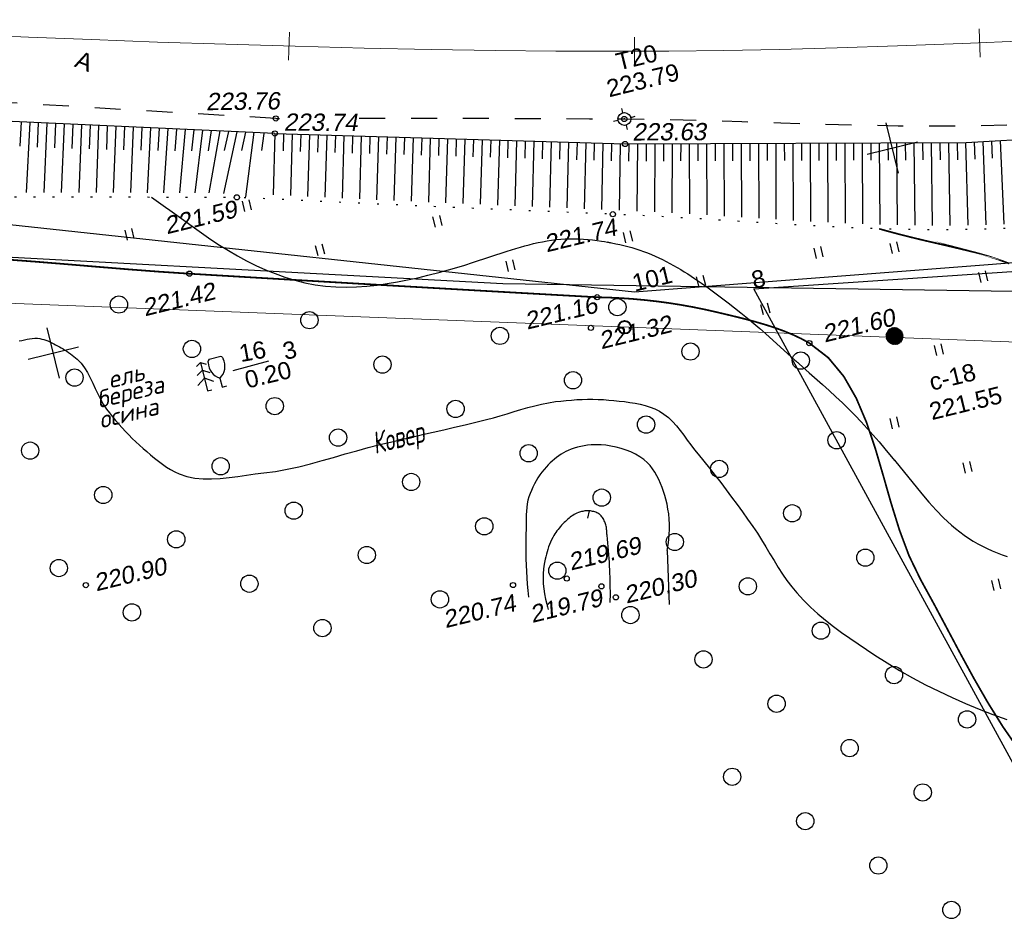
# Model space of a CAD drawing. Header units: millimetres. Extents: x -10 to 1169, y 1 to 1686.
# Tile 65 of 224: x 351 to 408, y 765 to 818. Entities that reach past the tile are written whole.
import ezdxf
from ezdxf.enums import TextEntityAlignment as Align
from ezdxf.lldxf.tags import DXFTag

# ---------------------------------------------------------------- set-up
doc = ezdxf.new("R2010")
doc.units = ezdxf.units.MM
for name, pattern in [('ADOT1', [1, 0, -1]), ('AHIDDEN1', [2, 0.5, -1.5]), ('AHIDDEN2', [3, 1.5, -1.5]), ('PHANTOM2', [1.25, 0.625, -0.125, 0.125, -0.125, 0.125, -0.125])]:
    doc.linetypes.add(name, pattern=pattern)
for name, color, linetype in [('CONTURS', 7, 'Continuous'), ('COORDS', 7, 'Continuous'), ('GPR_PICK', 7, 'Continuous'), ('IZOLINES', 32, 'Continuous'), ('PDIGIT', 170, 'Continuous'), ('PICKETS', 7, 'Continuous'), ('STATIONS', 7, 'Continuous'), ('ОБЪЕКТЫ_АВТОДОРОГ', 7, 'Continuous'), ('ПИКЕТЫ2', 4, 'Continuous'), ('УЧАСТКИ', 7, 'Continuous')]:
    doc.layers.add(name, color=color, linetype=linetype)
doc.layers.add('СВЯЗЬ', color=170, linetype='Связь', lineweight=30)
doc.styles.add('GPR', font='isocpeui.ttf', dxfattribs={"width": 0.8})
doc.styles.add('ITALICC', font='isocpeui.ttf', dxfattribs={"height": 2})
doc.styles.get("Standard").update_dxf_attribs({"font": 'arial.ttf'})
tags = doc.linetypes.add('газ', pattern='A,42.7,-5.08,["Г",Standard,S=2.54,R=0,X=-2.54,Y=-1.27],-3.81', length=51.59).pattern_tags.tags
tags[6] = DXFTag(74, 10)
doc.linetypes.add('Связь', pattern='A,12.5,[130,ltypeshp.shx,S=1,R=-30,X=0,Y=0.9],1,[130,ltypeshp.shx,S=1,R=-30,X=0,Y=0.9],1,[130,ltypeshp.shx,S=1,R=-30,X=0,Y=0.9],4.5', length=19)

# ---------------------------------------------------------------- blocks, each defined once
blk = doc.blocks.new('372')
at = {"layer": 'CONTURS'}
blk.add_circle((0, 0), 1, dxfattribs=at)
blk = doc.blocks.new('401')
at = {"layer": 'CONTURS'}
for p, q in [((0, 0), (0, 1.2)), ((0.8, 0), (0.8, 1.2))]:
    blk.add_line(p, q, dxfattribs=at)
blk = doc.blocks.new('390_2')
at = {"layer": 'CONTURS', "color": 7}
for p, q in [((0.7, 3.47), (-0.69, 3.47)), ((0, 1.06), (0, 0.03)), ((0.02, 0), (0.58, 0))]:
    blk.add_line(p, q, dxfattribs=at)
at = {"layer": 'CONTURS', "color": 7, "linetype": 'Continuous'}
for centre, radius, start, end in [((-0.65, 3.26), 0.22, 101.9408, 167.6983), ((-0.69, 3.45), 0.0195, 90, 101.9408), ((0.65, 3.26), 0.22, 12.3017, 76.9673), ((1.01, 2.72), 1.95, 167.2459, 239.376), ((-19.94, 7.46), 19.52, 347.2459, 347.6983), ((-1.01, 2.72), 1.95, 300.624, 12.7541), ((19.94, 7.46), 19.52, 192.3017, 192.7541)]:
    blk.add_arc(centre, radius, start, end, dxfattribs=at)
blk = doc.blocks.new('390_5')
at = {"layer": 'CONTURS', "color": 7}
for p, q in [((0, 2.48), (-0.76, 2)), ((0, 3.4), (-0.57, 3.03)), ((0, 3.4), (0, 0.01)), ((0, 3.4), (0.58, 3.03)), ((0, 2.48), (0.77, 2)), ((-0.96, 0.88), (0, 1.51)), ((0.97, 0.88), (0, 1.51)), ((0, 0), (0.53, 0))]:
    blk.add_line(p, q, dxfattribs=at)
blk = doc.blocks.new('5_1')
at = {"layer": 'STATIONS', "color": 7, "linetype": 'Continuous'}
for p, q in [((0.01, 0.77), (0.01, 1.26)), ((-0.78, 0), (-1.28, 0)), ((0.79, 0), (1.3, 0)), ((0.01, -0.77), (0.01, -1.26))]:
    blk.add_line(p, q, dxfattribs=at)
blk.add_circle((0, 0), 0.75, dxfattribs=at)
for p in [(0, 0), (0.76, 0)]:
    blk.add_point(p, dxfattribs=at)
blk = doc.blocks.new('пкк')
at = {"layer": 'ОБЪЕКТЫ_АВТОДОРОГ', "lineweight": 15, "ltscale": 200}
blk.add_line((-0.011, -0.822), (-0.008, 0.805), dxfattribs=at)

msp = doc.modelspace()

# ---------------------------------------------------------------- hatches: boundary and pattern name
at = {"layer": 'ПИКЕТЫ2'}
h = msp.add_hatch(dxfattribs=at)
h.set_pattern_fill('ANSI31', color=0, scale=0.01, angle=13.733118, style=0)
h.set_pattern_definition([(58.7331178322, (-2048798.45111, -1063103.95873), (-0.02713859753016, 0.01647904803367), [])])
h.paths.add_polyline_path([(402.20456, 799.36499, 1), (401.23315, 799.12759, 1)])

# ---------------------------------------------------------------- linework, layer by layer
at = {"linetype": 'Continuous', "lineweight": 40}
msp.add_circle((386.08678, 799.75444), 0.36213, dxfattribs=at)
at = {"layer": 'CONTURS', "linetype": 'AHIDDEN2', "lineweight": -2}
msp.add_line((365.89114, 811.84832), (337.71949, 813.4965), dxfattribs=at)
at = {"layer": 'CONTURS', "lineweight": -2}
for p, q in [((365.83948, 810.97715), (337.49056, 812.26392)), ((351.14392, 811.64419), (351.07241, 810.23633)), ((351.64271, 811.62155), (351.44356, 807.56408)), ((352.1414, 811.59891), (352.07497, 810.19076)), ((352.64008, 811.57628), (352.4585, 807.56274)), ((353.13897, 811.55363), (353.07758, 810.15103)), ((353.63786, 811.53099), (353.46999, 807.56102)), ((354.13683, 811.50834), (354.07958, 810.11228)), ((354.63582, 811.48569), (354.47984, 807.559)), ((355.13515, 811.46303), (355.08064, 810.07938)), ((355.63449, 811.44036), (355.48273, 807.55668)), ((356.13418, 811.41768), (356.07996, 810.05147)), ((356.63386, 811.395), (356.47909, 807.55408)), ((357.13386, 811.3723), (357.07738, 810.02546)), ((357.63382, 811.34961), (357.46826, 807.55119)), ((358.13438, 811.32689), (358.07162, 810.00541)), ((358.63483, 811.30417), (358.4417, 807.54803)), ((359.13603, 811.28143), (359.06074, 809.98966)), ((359.63704, 811.25868), (359.39496, 807.54457)), ((360.13874, 811.23591), (360.04293, 809.97726)), ((360.64007, 811.21316), (360.32022, 807.54076)), ((361.14227, 811.19036), (361.01449, 809.97204)), ((361.64374, 811.1676), (361.1983, 807.53635)), ((362.14628, 811.14479), (361.97015, 809.97295)), ((362.6477, 811.12203), (362.00873, 807.53097)), ((363.64065, 811.08135), (362.86539, 807.49159)), ((363.14923, 811.09927), (362.90406, 809.98406)), ((364.14269, 811.0575), (363.90945, 809.98955)), ((364.6155, 811.04753), (364.13463, 807.30228)), ((365.19868, 810.97704), (365.05941, 809.98678)), ((365.83948, 810.97715), (365.733, 807.42511)), ((366.33925, 810.96217), (366.30929, 809.96262)), ((366.83903, 810.94719), (366.73203, 807.37714)), ((367.3388, 810.93221), (367.30885, 809.93266)), ((367.83858, 810.91723), (367.73106, 807.32926)), ((368.33836, 810.90225), (368.3084, 809.90269)), ((368.83813, 810.88726), (368.73011, 807.28202)), ((369.33791, 810.87228), (369.30796, 809.87273)), ((369.83768, 810.8573), (369.72918, 807.23503)), ((370.33746, 810.84232), (370.30752, 809.84277)), ((370.83723, 810.82734), (370.72828, 807.18852)), ((371.33701, 810.81236), (371.30709, 809.8128)), ((371.83678, 810.79737), (371.7274, 807.14241)), ((372.33656, 810.78239), (372.30666, 809.78284)), ((372.83633, 810.76741), (372.72657, 807.09663)), ((373.33611, 810.75243), (373.30624, 809.75288)), ((373.83589, 810.73745), (373.7258, 807.0514)), ((374.33566, 810.72247), (374.30584, 809.72291)), ((374.83544, 810.70748), (374.72511, 807.00634)), ((375.33521, 810.6925), (375.30546, 809.69295)), ((375.83499, 810.67752), (375.72454, 806.96199)), ((376.33476, 810.66254), (376.30511, 809.66298)), ((376.83454, 810.64756), (376.72413, 806.91765)), ((377.33431, 810.63258), (377.30482, 809.63301)), ((377.83409, 810.61759), (377.72397, 806.87417)), ((378.33387, 810.60261), (378.3046, 809.60304)), ((378.83364, 810.58763), (378.72417, 806.83068)), ((379.33342, 810.57265), (379.3045, 809.57307)), ((379.83319, 810.55767), (379.72491, 806.78791)), ((380.33297, 810.54269), (380.30457, 809.54309)), ((380.83274, 810.5277), (380.72645, 806.74525)), ((381.33252, 810.51272), (381.30489, 809.5131)), ((381.83229, 810.49774), (381.72918, 806.70313)), ((382.33207, 810.48276), (382.3056, 809.48311)), ((382.83184, 810.46778), (382.73369, 806.66123)), ((383.33162, 810.4528), (383.30688, 809.4531)), ((383.8314, 810.43781), (383.74088, 806.61966)), ((384.33117, 810.42283), (384.30903, 809.42308)), ((384.83095, 810.40785), (384.75206, 806.57838)), ((385.33072, 810.39287), (385.31245, 809.39304)), ((385.8305, 810.37789), (385.76918, 806.53455)), ((386.33049, 810.37524), (386.318, 809.37532)), ((386.83048, 810.3726), (386.79523, 806.48609)), ((387.33048, 810.3747), (387.32371, 809.37473)), ((387.83047, 810.37681), (387.81271, 806.4368)), ((388.33047, 810.37891), (388.32748, 809.37891)), ((388.83047, 810.38101), (388.82445, 806.37856)), ((389.33046, 810.38311), (389.32996, 809.38311)), ((389.83046, 810.38522), (389.8324, 806.32054)), ((390.33045, 810.38732), (390.33159, 809.38732)), ((390.83045, 810.38942), (390.83784, 806.25794)), ((391.33044, 810.39152), (391.33268, 809.39153)), ((391.83044, 810.39363), (391.84164, 806.19465)), ((392.33043, 810.39573), (392.3334, 809.39573)), ((392.83043, 810.39783), (392.84436, 806.13104)), ((393.33043, 810.39993), (393.3339, 809.39994)), ((393.83042, 810.40204), (393.84641, 806.06719)), ((394.33042, 810.40414), (394.33427, 809.40415)), ((394.83041, 810.40624), (394.8481, 806.00459)), ((395.33041, 810.40834), (395.33457, 809.40835)), ((395.8304, 810.41045), (395.84963, 805.94493)), ((396.3304, 810.41255), (396.33485, 809.41256)), ((396.8304, 810.41465), (396.85124, 805.88537)), ((397.33039, 810.41675), (397.33517, 809.41677)), ((397.83039, 810.41886), (397.85311, 805.8347)), ((398.33038, 810.42096), (398.33558, 809.42097)), ((398.83038, 810.42306), (398.85556, 805.78399)), ((399.33037, 810.42516), (399.33614, 809.42518)), ((399.83037, 810.42727), (399.85891, 805.74339)), ((400.33036, 810.42937), (400.33694, 809.42939)), ((400.83036, 810.43147), (400.86371, 805.70646)), ((401.33036, 810.43357), (401.33813, 809.4336)), ((401.83035, 810.43568), (401.87071, 805.67809)), ((402.33035, 810.43778), (402.33989, 809.43782)), ((402.83034, 810.43988), (402.88101, 805.65986)), ((403.33034, 810.44198), (403.34252, 809.44206)), ((403.83033, 810.44409), (403.89638, 805.64641)), ((404.33033, 810.44619), (404.34647, 809.44632)), ((404.83032, 810.44829), (404.91915, 805.65213)), ((405.33032, 810.45039), (405.3524, 809.45064)), ((405.83032, 810.4525), (405.95335, 805.6579)), ((406.32953, 810.48053), (406.36056, 809.48101)), ((406.82874, 810.50857), (407.00403, 805.69345)), ((407.32791, 810.53735), (407.36785, 809.53815)), ((407.82708, 810.56613), (408.03756, 805.72877))]:
    msp.add_line(p, q, dxfattribs=at)
at = {"layer": 'CONTURS', "color": 1, "linetype": 'газ', "lineweight": 15}
msp.add_line((413.54731, 798.71529), (349.12386, 801.19612), dxfattribs=at)
at = {"layer": 'CONTURS', "linetype": 'Continuous'}
msp.add_lwpolyline([(365.83948, 810.97715), (386.10816, 810.36956), (405.85842, 810.45262), (419.93133, 811.26408), (457.66677, 814.338)], dxfattribs=at)
at = {"layer": 'CONTURS', "linetype": 'AHIDDEN2', "flags": 128}
for points in [[(370.72611, 811.86234), (371.94579, 811.86405), (373.96397, 811.86448), (375.98213, 811.8625), (378.00027, 811.85811), (380.01839, 811.85132), (382.03649, 811.84212), (384.05458, 811.83051), (386.07264, 811.8165), (388.33753, 811.786), (390.60285, 811.73395), (392.86841, 811.66829), (395.13401, 811.59695), (397.39946, 811.52787), (399.66455, 811.46899), (401.9291, 811.42825), (404.19291, 811.41357), (406.45579, 811.4329), (408.71753, 811.49417), (410.21759, 811.56068), (411.71709, 811.64532), (413.21616, 811.74473), (414.71489, 811.85557), (416.2134, 811.9745), (417.71179, 812.09816), (419.21016, 812.2232), (420.70863, 812.34628), (422.20731, 812.46405), (423.70629, 812.57315), (424.82336, 812.65016), (425.94047, 812.72669), (427.0576, 812.80276), (428.17477, 812.87835), (429.29198, 812.95347), (430.40922, 813.02812), (431.52648, 813.10231), (432.64379, 813.17602), (433.76112, 813.24926), (434.87849, 813.32203)], [(365.89114, 811.84832), (366.10417, 811.84913)]]:
    msp.add_lwpolyline(points, dxfattribs=at)
at = {"layer": 'CONTURS', "linetype": 'ADOT1', "flags": 128}
for points in [[(457.20609, 811.34096), (455.01659, 811.24158), (452.82881, 811.12732), (450.64274, 810.99819), (448.45838, 810.85419), (446.27573, 810.69532), (444.09479, 810.52157), (441.91557, 810.33295), (439.73806, 810.12945), (437.56227, 809.91109), (435.38819, 809.67785), (432.66468, 809.32812), (429.94809, 808.89905), (427.23661, 808.4146), (424.52842, 807.89873), (421.82173, 807.3754), (419.11473, 806.8686), (416.40561, 806.40227), (413.69256, 806.00039), (410.97379, 805.68691), (408.24748, 805.48581), (405.97259, 805.40805), (403.69374, 805.39528), (401.41163, 805.43641), (399.12698, 805.52034), (396.8405, 805.63598), (394.55292, 805.77223), (392.26494, 805.91801), (389.97729, 806.06222), (387.69068, 806.19375), (385.40583, 806.30153), (383.22848, 806.39041), (381.05121, 806.48121), (378.87402, 806.57395), (376.6969, 806.66863), (374.51986, 806.76523), (372.3429, 806.86377), (370.16602, 806.96424), (367.98921, 807.06664), (365.81249, 807.17097), (363.63584, 807.27724)], [(316.69276, 807.40368), (316.93489, 807.35672), (317.9453, 807.21921), (318.96445, 807.13452), (319.99079, 807.09354), (321.02279, 807.08718), (322.05891, 807.10633), (323.09759, 807.1419), (324.1373, 807.18478), (325.17651, 807.22588), (326.21366, 807.2561), (327.24722, 807.26633), (328.3295, 807.26483), (329.41179, 807.26588), (330.49408, 807.26897), (331.57638, 807.27361), (332.65868, 807.27928), (333.74098, 807.2855), (334.82329, 807.29176), (335.90559, 807.29756), (336.98789, 807.3024), (338.07019, 807.30578), (339.51759, 807.30888), (340.965, 807.31151), (342.4124, 807.31365), (343.8598, 807.31529), (345.30721, 807.31638), (346.75462, 807.3169), (348.20202, 807.31684), (349.64943, 807.31616), (351.09683, 807.31484), (352.54423, 807.31286), (353.65339, 807.3109), (354.76255, 807.30858), (355.87172, 807.30591), (356.98088, 807.30288), (358.09004, 807.2995), (359.1992, 807.29576), (360.30836, 807.29166), (361.41752, 807.28721), (362.52668, 807.2824), (363.63584, 807.27724)]]:
    msp.add_lwpolyline(points, dxfattribs=at)
at = {"layer": 'CONTURS', "linetype": 'AHIDDEN1', "const_width": 0.1, "flags": 128}
for points in [[(384.49318, 801.49342), (382.13228, 801.62523), (379.77143, 801.75804), (377.41065, 801.89184), (375.04992, 802.02664), (372.68925, 802.16242), (370.32864, 802.2992), (367.96809, 802.43697), (365.6076, 802.57573), (363.24717, 802.71548), (360.8868, 802.85623), (359.10802, 802.97415), (357.32936, 803.11004), (355.55079, 803.25645), (353.77227, 803.4059), (351.99376, 803.55095), (350.21522, 803.68412), (348.4366, 803.79796), (346.65787, 803.88501), (344.87899, 803.93779), (343.09991, 803.94887), (341.89125, 803.93492), (340.68255, 803.90975), (339.4738, 803.87337), (338.265, 803.82577), (337.05616, 803.76695), (335.84727, 803.69692), (334.63834, 803.61567), (333.42936, 803.5232), (332.22034, 803.41951), (331.01127, 803.30461)], [(464.38826, 770.07851), (457.6473, 769.62822), (453.82805, 769.23592), (449.95237, 768.61794), (446.04424, 767.87387), (442.12767, 767.10326), (438.22662, 766.40567), (434.36509, 765.88068), (430.56707, 765.62785), (426.85653, 765.74673), (423.25747, 766.33691), (419.79388, 767.49793), (418.99652, 767.85207), (418.19267, 768.22277), (417.38696, 768.61087), (416.58406, 769.01722), (415.7886, 769.44266), (415.00525, 769.88803), (414.23865, 770.35417), (413.49346, 770.84194), (412.77432, 771.35217), (412.08589, 771.88571), (410.93041, 772.92603), (409.86903, 774.07509), (408.88889, 775.3158), (407.97716, 776.63113), (407.12099, 778.00399), (406.30753, 779.41733), (405.52394, 780.8541), (404.75737, 782.29723), (403.99498, 783.72965), (403.22392, 785.13431), (402.5532, 786.51892), (401.99572, 788.0127), (401.51119, 789.57351), (401.05931, 791.15925), (400.59981, 792.72777), (400.0924, 794.23696), (399.49678, 795.64469), (398.77267, 796.90884), (397.87977, 797.98727), (396.7778, 798.83787), (396.30335, 799.0973), (395.80266, 799.33239), (395.27997, 799.54569), (394.73952, 799.73973), (394.18554, 799.91705), (393.62225, 800.08019), (393.05389, 800.23168), (392.48469, 800.37406), (391.91888, 800.50986), (391.36069, 800.64164), (390.68883, 800.79262), (390.01365, 800.92898), (389.33517, 801.05072), (388.65338, 801.15783), (387.96828, 801.25032), (387.27988, 801.32819), (386.58816, 801.39143), (385.89314, 801.44005), (385.19482, 801.47405), (384.49318, 801.49342)]]:
    msp.add_lwpolyline(points, dxfattribs=at)
at = {"layer": 'CONTURS', "color": 34, "linetype": 'Continuous', "flags": 128}
for points in [[(351.03211, 798.96098), (351.18346, 798.99486), (351.33516, 799.02845), (351.4868, 799.0595), (351.63797, 799.08572), (351.78826, 799.10487), (351.93727, 799.11468), (352.0846, 799.11287), (352.22983, 799.0972), (352.34636, 799.07393), (352.46248, 799.04266), (352.57804, 799.0044), (352.6929, 798.96017), (352.80691, 798.91098), (352.91992, 798.85785), (353.03179, 798.80178), (353.14238, 798.74379), (353.25153, 798.6849), (353.3591, 798.62612), (353.46868, 798.56465), (353.57754, 798.50052), (353.68542, 798.43383), (353.79208, 798.36472), (353.89725, 798.29329), (354.00069, 798.21968), (354.10215, 798.14399), (354.20136, 798.06634), (354.29808, 797.98685), (354.39205, 797.90565), (354.62082, 797.67216), (354.81945, 797.41157), (354.99432, 797.12945), (355.15182, 796.83136), (355.29834, 796.52288), (355.44027, 796.20959), (355.58399, 795.89704), (355.7359, 795.59082), (355.90237, 795.29649), (356.08981, 795.01962), (356.26105, 794.79597), (356.43694, 794.57474), (356.61736, 794.35626), (356.80213, 794.14085), (356.99112, 793.92885), (357.18417, 793.72056), (357.38114, 793.51632), (357.58186, 793.31644), (357.7862, 793.12126), (357.99399, 792.93109), (358.20669, 792.7408), (358.42316, 792.54907), (358.64344, 792.35837), (358.86756, 792.17117), (359.09557, 791.98992), (359.32751, 791.81709), (359.56341, 791.65515), (359.80331, 791.50656), (360.04726, 791.37378), (360.29527, 791.25928), (360.7378, 791.11038), (361.20126, 791.01825), (361.68175, 790.9745), (362.17537, 790.97072), (362.67823, 790.99851), (363.18643, 791.04947), (363.69607, 791.11519), (364.20325, 791.18727), (364.70408, 791.25732), (365.19465, 791.31692), (365.87639, 791.40748), (366.55409, 791.52961), (367.22849, 791.67762), (367.90033, 791.84581), (368.57036, 792.02851), (369.2393, 792.22001), (369.90792, 792.41463), (370.57694, 792.60668), (371.24711, 792.79047), (371.91918, 792.96031), (372.53541, 793.10621), (373.15218, 793.24989), (373.76933, 793.39206), (374.38666, 793.53343), (375.00401, 793.6747), (375.62121, 793.8166), (376.23808, 793.95983), (376.85444, 794.10509), (377.47013, 794.25311), (378.08496, 794.40459), (378.48586, 794.51042), (378.88537, 794.62495), (379.28401, 794.74477), (379.6823, 794.8665), (380.08073, 794.98674), (380.47982, 795.10208), (380.88008, 795.20914), (381.28202, 795.30452), (381.68615, 795.38482), (382.09297, 795.44664), (382.39736, 795.48275), (382.70367, 795.51428), (383.01142, 795.54071), (383.32016, 795.5615), (383.62942, 795.57611), (383.93874, 795.58401), (384.24766, 795.58466), (384.55571, 795.57753), (384.86244, 795.56209), (385.16737, 795.53779), (385.46688, 795.5095), (385.77134, 795.47941), (386.07835, 795.4452), (386.38549, 795.40454), (386.69034, 795.35511), (386.99049, 795.29457), (387.28353, 795.22061), (387.56703, 795.13088), (387.83859, 795.02308), (388.09578, 794.89486), (388.36504, 794.72189), (388.61691, 794.51801), (388.85416, 794.28842), (389.07956, 794.03834), (389.29588, 793.77297), (389.50588, 793.49752), (389.71233, 793.21719), (389.91801, 792.93719), (390.12568, 792.66274), (390.33812, 792.39904), (390.67357, 791.99456), (391.00396, 791.58567), (391.32967, 791.17277), (391.65107, 790.7563), (391.96856, 790.33666), (392.28251, 789.91427), (392.5933, 789.48955), (392.90132, 789.06291), (393.20694, 788.63478), (393.51055, 788.20556), (393.7691, 787.82427), (394.01728, 787.43429), (394.25859, 787.03866), (394.49652, 786.64045), (394.73455, 786.24269), (394.97617, 785.84845), (395.22487, 785.46078), (395.48413, 785.08274), (395.75746, 784.71738), (396.04832, 784.36775), (396.43769, 783.94885), (396.84845, 783.54699), (397.27779, 783.16067), (397.72291, 782.78841), (398.18097, 782.42875), (398.64918, 782.08018), (399.12472, 781.74125), (399.60478, 781.41046), (400.08654, 781.08633), (400.5672, 780.76739), (401.28035, 780.31045), (402.00872, 779.87208), (402.75086, 779.45233), (403.5053, 779.05126), (404.27057, 778.66894), (405.04522, 778.30542), (405.82777, 777.96076), (406.61677, 777.63502), (407.41075, 777.32826), (408.20824, 777.04053)], [(388.54426, 786.83238), (388.59947, 787.14383), (388.64077, 787.4518), (388.66816, 787.75628), (388.68163, 788.05729), (388.68119, 788.35481), (388.66683, 788.64886), (388.63856, 788.93942), (388.59638, 789.22651), (388.54028, 789.51011), (388.47027, 789.79023), (388.40474, 790.01645), (388.3313, 790.24691), (388.24949, 790.47882), (388.15888, 790.70942), (388.05904, 790.93593), (387.94952, 791.15559), (387.82991, 791.36562), (387.69974, 791.56324), (387.5586, 791.74569), (387.40605, 791.9102), (387.20026, 792.08973), (386.96976, 792.25315), (386.71858, 792.40014), (386.45077, 792.53036), (386.17037, 792.64348), (385.88141, 792.73918), (385.58794, 792.81713), (385.29399, 792.87699), (385.00361, 792.91844), (384.72084, 792.94114), (384.53166, 792.94654), (384.33825, 792.94469), (384.14207, 792.93524), (383.94459, 792.91778), (383.74725, 792.89196), (383.55153, 792.85739), (383.35887, 792.81369), (383.17074, 792.76049), (382.98858, 792.69741), (382.81388, 792.62408), (382.67575, 792.55578), (382.53934, 792.47942), (382.40506, 792.3958), (382.27332, 792.30569), (382.14453, 792.20988), (382.01911, 792.10918), (381.89746, 792.00436), (381.78001, 791.89621), (381.66714, 791.78553), (381.55929, 791.67309), (381.42743, 791.52425), (381.30102, 791.36726), (381.18056, 791.20311), (381.06656, 791.03278), (380.95949, 790.85723), (380.85986, 790.67746), (380.76816, 790.49444), (380.68488, 790.30914), (380.61052, 790.12256), (380.54557, 789.93566), (380.48986, 789.73505), (380.44857, 789.5295), (380.41949, 789.3199), (380.40043, 789.10708), (380.38916, 788.89193), (380.38349, 788.6753), (380.3812, 788.45806), (380.3801, 788.24106), (380.37797, 788.02518), (380.37262, 787.81128), (380.36216, 787.4438), (380.35743, 787.07621), (380.35843, 786.7085), (380.36515, 786.34068), (380.3776, 785.97275), (380.39577, 785.6047), (380.41968, 785.23654), (380.4493, 784.86827), (380.48466, 784.49988), (380.52573, 784.13138)], [(388.54426, 786.83238), (388.67239, 783.69722)]]:
    msp.add_lwpolyline(points, dxfattribs=at)
at = {"layer": 'CONTURS'}
msp.add_lwpolyline([(363.41824, 797.24865), (365.48853, 797.8015)], dxfattribs=at)
at = {"layer": 'CONTURS', "color": 34, "flags": 128}
msp.add_lwpolyline([(384.03391, 789.12452), (383.93751, 788.6979)], dxfattribs=at)
at = {"layer": 'COORDS', "lineweight": -2}
for p, q in [((401.93216, 808.67781), (401.21996, 811.59205)), ((400.11894, 809.77883), (403.03317, 810.49103)), ((353.36155, 796.80783), (352.64935, 799.72206)), ((351.54834, 797.90885), (354.46257, 798.62105))]:
    msp.add_line(p, q, dxfattribs=at)
at = {"layer": 'IZOLINES'}
for points in [[(358.69048, 807.28276), (359.63405, 806.61929), (359.62492, 806.62717), (362.12345, 804.84473), (362.12387, 804.84568), (362.62981, 804.51351), (363.14475, 804.19579), (363.66842, 803.89306), (364.20081, 803.60638), (364.74195, 803.33717), (365.29197, 803.08734), (365.85097, 802.85928), (366.41886, 802.65574), (366.99527, 802.47959), (367.57936, 802.33352), (368.16986, 802.21966), (368.7651, 802.13919), (369.36321, 802.09209), (369.96236, 802.07707), (370.561, 802.09177), (371.15799, 802.13308), (371.75261, 802.19755), (372.34453, 802.28178), (372.93368, 802.38268), (373.52013, 802.49763), (374.10401, 802.62461), (374.68543, 802.76213), (375.39917, 802.94491), (375.39069, 802.94165), (375.88431, 803.07759), (376.37634, 803.21903), (376.83486, 803.35692), (377.27943, 803.49592), (377.27459, 803.49516), (378.28272, 803.82456), (379.28927, 804.1587), (379.79492, 804.31823), (380.04893, 804.39409), (380.30392, 804.46652), (380.56, 804.53487), (380.81725, 804.59853), (381.0757, 804.6569), (381.33535, 804.70942), (381.59613, 804.75557), (381.85796, 804.7949), (382.12069, 804.82701), (382.38415, 804.8516), (382.64812, 804.86847), (382.91239, 804.87752), (383.17672, 804.87876), (383.44089, 804.87235), (383.70471, 804.8586), (383.96801, 804.83793), (384.23069, 804.81093), (384.49267, 804.77825), (384.75395, 804.74056), (384.92656, 804.71313), (385.09879, 804.68387), (385.2707, 804.65283), (385.09881, 804.68405), (385.33478, 804.64078), (385.57011, 804.59428), (385.80466, 804.54414), (386.0383, 804.49001), (386.27085, 804.4315), (386.50211, 804.36825), (386.7319, 804.29998), (386.96002, 804.22651), (387.18632, 804.14773), (387.41064, 804.06364), (387.63288, 803.97432), (387.85296, 803.87991), (388.07082, 803.78061), (388.28647, 803.67666), (388.4999, 803.56833), (388.71119, 803.45592), (388.92039, 803.33974), (389.1276, 803.2201), (389.33294, 803.0973), (389.53652, 802.97164), (389.73848, 802.84341), (390.13799, 802.5803), (390.53247, 802.30976), (390.9227, 802.03322), (391.30927, 801.75162), (391.69252, 801.46556), (392.0726, 801.17532), (392.44947, 800.88098), (392.82304, 800.58249), (393.19318, 800.27979), (393.55979, 799.97286), (393.90646, 799.67606), (394.24013, 799.38454), (394.23642, 799.38723), (394.69346, 798.98043), (394.6917, 798.98285), (395.93795, 797.85499), (395.93803, 797.85492), (395.93818, 797.85479), (395.93801, 797.85491), (395.99305, 797.80587), (396.10325, 797.70795), (395.99317, 797.80604), (396.77215, 797.12022), (397.55031, 796.43354), (397.93517, 796.0855), (398.31579, 795.73288), (398.69145, 795.37504), (399.06161, 795.01158), (399.42594, 794.64234), (399.78426, 794.26733), (400.13655, 793.88673), (400.48298, 793.50083), (400.82388, 793.11008), (401.15976, 792.71505), (401.71312, 792.04585), (401.7129, 792.04749), (403.28919, 790.10695), (403.69588, 789.63248), (404.11531, 789.16955), (404.55172, 788.72317), (405.00891, 788.29907), (405.24636, 788.09715), (405.49003, 787.90298), (405.74003, 787.71726), (405.99631, 787.54059), (406.25873, 787.37344), (406.52699, 787.21616), (406.80072, 787.06893), (407.07946, 786.93178), (407.36273, 786.80456), (407.65, 786.68701), (407.94078, 786.57874), (408.23458, 786.47928)], [(385.25569, 783.81982), (385.25788, 783.98577), (385.25916, 784.15167), (385.25953, 784.31753), (385.25899, 784.48336), (385.25755, 784.64914), (385.2552, 784.81489), (385.25194, 784.98059), (385.24777, 785.14626), (385.2427, 785.31188), (385.23672, 785.47747), (385.22724, 785.70064), (385.21614, 785.92381), (385.20342, 786.14694), (385.18905, 786.37002), (385.17302, 786.593), (385.15532, 786.81586), (385.13594, 787.03856), (385.11485, 787.26109), (385.09205, 787.48341), (385.06751, 787.70548), (385.06103, 787.77198), (385.05619, 787.83914), (385.05223, 787.90665), (385.04838, 787.97425), (385.04386, 788.04164), (385.03791, 788.10854), (385.02975, 788.17466), (385.01862, 788.23973), (385.00375, 788.30344), (384.98437, 788.36552), (384.96162, 788.42632), (384.93636, 788.48799), (384.90855, 788.54977), (384.87813, 788.61088), (384.84506, 788.67053), (384.80928, 788.72796), (384.77075, 788.78238), (384.72941, 788.83302), (384.68522, 788.8791), (384.63812, 788.91985), (384.58934, 788.95429), (384.53639, 788.98529), (384.47997, 789.01294), (384.42077, 789.03733), (384.35948, 789.05856), (384.29678, 789.07672), (384.23336, 789.0919), (384.16993, 789.10418), (384.10716, 789.11367), (384.04575, 789.12046), (383.98282, 789.12414), (383.91883, 789.1241), (383.85411, 789.12062), (383.78902, 789.11395), (383.72388, 789.10437), (383.65904, 789.09213), (383.59485, 789.07752), (383.53164, 789.0608), (383.46976, 789.04222), (383.40955, 789.02206), (383.32705, 788.98934), (383.24635, 788.95042), (383.16743, 788.90609), (383.09026, 788.85712), (383.01478, 788.80432), (382.94098, 788.74845), (382.86881, 788.69031), (382.79823, 788.63067), (382.72922, 788.57033), (382.66173, 788.51007), (382.5852, 788.43888), (382.51059, 788.36468), (382.43801, 788.28775), (382.36756, 788.20837), (382.29935, 788.12681), (382.23348, 788.04335), (382.17006, 787.95826), (382.10918, 787.87183), (382.05095, 787.78433), (381.99547, 787.69603), (381.92295, 787.57015), (381.85592, 787.43993), (381.79413, 787.30603), (381.7373, 787.16911), (381.68518, 787.02984), (381.6375, 786.88887), (381.594, 786.74686), (381.5544, 786.60449), (381.51845, 786.4624), (381.48589, 786.32125), (381.4322, 786.04062), (381.39434, 785.75764), (381.37232, 785.47231), (381.36613, 785.18462), (381.37577, 784.89459), (381.40125, 784.60221), (381.44256, 784.30747), (381.49971, 784.01039), (381.57269, 783.71095), (381.6615, 783.40917)]]:
    msp.add_lwpolyline(points, dxfattribs=at)
at = {"layer": 'IZOLINES', "const_width": 0.1}
msp.add_lwpolyline([(400.81922, 805.45817), (401.17859, 805.35581), (401.92794, 805.15449), (402.68001, 804.96379), (403.43423, 804.78195), (404.94589, 804.43184), (406.00362, 804.17894), (405.99655, 804.18115), (406.58237, 804.02804), (407.16395, 803.86032), (407.73905, 803.67256), (408.34842, 803.44578)], dxfattribs=at)
at = {"layer": 'PICKETS', "color": 7, "lineweight": -2}
for centre in [(365.89114, 811.84832), (386.06779, 811.81531), (365.83948, 810.97715), (386.10816, 810.36956), (363.63584, 807.27724), (385.40583, 806.30153), (360.8868, 802.85623), (384.49318, 801.49342), (384.13477, 799.71653), (396.7778, 798.83787), (354.88992, 784.82098), (379.62552, 784.82327), (382.73395, 785.19998), (384.74051, 784.74843), (385.58119, 784.11386)]:
    msp.add_circle(centre, 0.15, dxfattribs=at)
at = {"layer": 'ОБЪЕКТЫ_АВТОДОРОГ', "color": 0, "linetype": 'PHANTOM2', "lineweight": 15, "ltscale": 200}
msp.add_lwpolyline([(348.22264, 816.71329), (351.58124, 816.56138), (355.21392, 816.41405), (359.04646, 816.27415), (363.00466, 816.1445), (367.01432, 816.02794), (371.00122, 815.92729), (374.89117, 815.84539), (378.60997, 815.78506), (382.10751, 815.7487), (385.43018, 815.73685), (388.64846, 815.74962), (391.83285, 815.78714), (395.05383, 815.8495), (398.38189, 815.93683), (401.88751, 816.04922), (405.6412, 816.18679), (409.69629, 816.34918)], dxfattribs=at)
at = {"layer": 'СВЯЗЬ', "linetype": 'Связь', "lineweight": 30}
msp.add_lwpolyline([(645.83462, 814.4414), (583.03433, 811.69109), (522.24279, 808.25987), (424.02078, 801.59882), (379.0324, 802.27297), (340.90421, 804.3093), (316.80312, 804.69112), (293.4482, 811.28655), (260.78177, 822.62089), (214.89204, 841.30952), (149.32136, 864.97866), (123.1484, 874.04138), (95.10593, 882.43773), (66.00588, 890.48695)], dxfattribs=at)
at = {"layer": 'УЧАСТКИ', "color": 6, "linetype": 'Continuous', "lineweight": -2}
for p, q in [((386.66678, 801.80741), (484.39685, 809.40571)), ((393.57279, 801.98188), (492.00848, 808.5325)), ((330.22128, 807.88089), (386.66678, 801.80741)), ((411.69425, 768.77458), (393.57279, 801.98188))]:
    msp.add_line(p, q, dxfattribs=at)

# ---------------------------------------------------------------- block references
at = {"layer": 'CONTURS', "lineweight": -2, "xscale": 0.5, "yscale": 0.5, "zscale": 0.5, "rotation": 13.73311783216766}
for name, p in [('401', (364.10288, 806.46558)), ('401', (375.1336, 805.55833)), ('401', (357.30299, 804.80378)), ('401', (386.16433, 804.65109)), ('401', (368.33372, 803.89653)), ('401', (397.19506, 803.74384)), ('401', (401.5924, 804.02524)), ('401', (379.36445, 802.98929)), ('401', (390.39517, 802.08204)), ('401', (406.73081, 802.34051)), ('372', (356.80525, 801.07058)), ('372', (385.66658, 800.91788)), ('401', (394.11803, 800.47744)), ('372', (367.83597, 800.16333)), ('372', (378.8667, 799.25609)), ('372', (361.03609, 798.50153)), ('372', (389.89743, 798.34884)), ('401', (404.16177, 798.10967)), ('390_2', (362.78274, 796.29136)), ('372', (372.06682, 797.59429)), ('372', (396.28527, 797.82437)), ('390_5', (361.93816, 796.07055)), ('372', (354.23621, 796.83974)), ('372', (383.09754, 796.68704)), ('372', (365.8292, 795.18479)), ('372', (376.29766, 795.02524)), ('372', (387.32838, 794.118)), ('401', (401.59273, 793.87883)), ('372', (369.49777, 793.36345)), ('372', (398.35911, 793.21075)), ('372', (351.66716, 792.60889)), ('372', (380.5285, 792.4562)), ('372', (362.69789, 791.70165)), ('372', (391.55922, 791.54896)), ('401', (405.82357, 791.30978)), ('372', (373.72861, 790.7944)), ('372', (355.898, 790.03985)), ('372', (384.75934, 789.88716)), ('372', (366.92873, 789.13261)), ('372', (395.79006, 788.97991)), ('372', (377.95945, 788.22536)), ('372', (360.12884, 787.47081)), ('372', (388.99018, 787.31811)), ('372', (371.15957, 786.56356)), ('372', (400.02091, 786.41087)), ('372', (353.32896, 785.80901)), ('372', (382.1903, 785.65632)), ('372', (364.35969, 784.90176)), ('372', (393.22102, 784.74907)), ('401', (407.48537, 784.5099)), ('372', (375.39041, 783.99452)), ('372', (357.5598, 783.23997)), ('372', (386.42114, 783.08727)), ('372', (368.59053, 782.33272)), ('372', (397.45186, 782.18003)), ('372', (390.65198, 780.51823)), ('372', (401.6827, 779.61098)), ('372', (394.88282, 777.94919)), ('372', (405.91354, 777.04194)), ('372', (399.11366, 775.38014)), ('372', (392.31377, 773.71835)), ('372', (403.3445, 772.8111)), ('372', (396.54462, 771.1493)), ('372', (400.77546, 768.58026)), ('372', (405.0063, 766.01122))]:
    msp.add_blockref(name, p, dxfattribs=at)
at = {"layer": 'STATIONS', "lineweight": -2, "xscale": 0.5, "yscale": 0.5, "zscale": 0.5, "rotation": 13.73311783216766}
msp.add_blockref('5_1', (386.07264, 811.8165), dxfattribs=at)
at = {"layer": 'ОБЪЕКТЫ_АВТОДОРОГ', "color": 0, "linetype": 'PHANTOM2', "lineweight": 15}
for p, rotation in [((406.65543, 816.2274), 2.29331491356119), ((366.66554, 816.03808), 358.334830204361), ((386.66255, 815.74174), 0.2274945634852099)]:
    msp.add_blockref('пкк', p, dxfattribs=dict(at, rotation=rotation))

# ---------------------------------------------------------------- texts
at = {"layer": 'CONTURS', "lineweight": -2}
for s, rotation, p in [('А', 338.869271, (354.18027, 814.86601)), ('16', 10.158407, (363.86306, 797.73257)), ('3', 13.733118, (366.4327, 797.85286)), ('0.20', 13.733118, (364.238, 796.19835))]:
    msp.add_text(s, height=1, rotation=rotation, dxfattribs=at).set_placement(p)
at = {"layer": 'CONTURS', "lineweight": -2, "style": 'ITALICC'}
for s, p in [('ель', (356.29417, 796.20755)), ('береза', (355.64005, 795.05241)), ('осина', (355.75856, 793.88292))]:
    msp.add_text(s, height=1, rotation=13.733118, dxfattribs=at).set_placement(p)
at = {"layer": 'GPR_PICK', "style": 'GPR', "width": 0.7}
msp.add_text('Ковер', height=1.25, rotation=13.733118, dxfattribs=at).set_placement((373.1069, 792.77265), align=Align.CENTER)
at = {"layer": 'PDIGIT', "color": 7, "lineweight": -2, "oblique": 10}
for s, rotation, p in [('223.76', 0.693065, (361.85317, 812.32207)), ('223.74', 359.702703, (366.35052, 811.13854)), ('223.63', 0.237279, (386.53488, 810.56805)), ('221.59', 13.733118, (359.57632, 805.13346)), ('221.74', 13.733118, (381.56145, 804.08532)), ('221.42', 13.733118, (358.31134, 800.38197)), ('221.16', 13.733118, (380.43677, 799.61007)), ('221.32', 13.733118, (384.73447, 798.47753)), ('221.60', 13.733118, (397.66659, 798.86693)), ('219.69', 13.733118, (382.96496, 785.65766)), ('220.90', 13.733118, (355.49433, 784.45398)), ('220.30', 13.733118, (386.18559, 783.74686)), ('219.79', 13.733118, (380.73434, 782.62496)), ('220.74', 13.733118, (375.71175, 782.32169))]:
    msp.add_text(s, height=1, rotation=rotation, dxfattribs=at).set_placement(p)
at = {"layer": 'PDIGIT', "color": 7}
for s, p in [('с-18', (403.86292, 796.07302)), ('221.55', (403.87199, 794.37142))]:
    msp.add_text(s, height=1, rotation=13.733118, dxfattribs=at).set_placement(p)
at = {"layer": 'STATIONS', "color": 7, "lineweight": -2}
for s, p in [('T20  ', (385.7289, 814.61717)), ('223.79', (385.18692, 813.06959))]:
    msp.add_text(s, height=1, rotation=13.733118, dxfattribs=at).set_placement(p)
at = {"layer": 'УЧАСТКИ', "color": 6, "lineweight": -2}
for s, p in [('101', (386.66678, 801.80741)), ('8', (393.57279, 801.98188))]:
    msp.add_text(s, height=1, rotation=13.733118, dxfattribs=at).set_placement(p)

doc.saveas('drawing.dxf')
